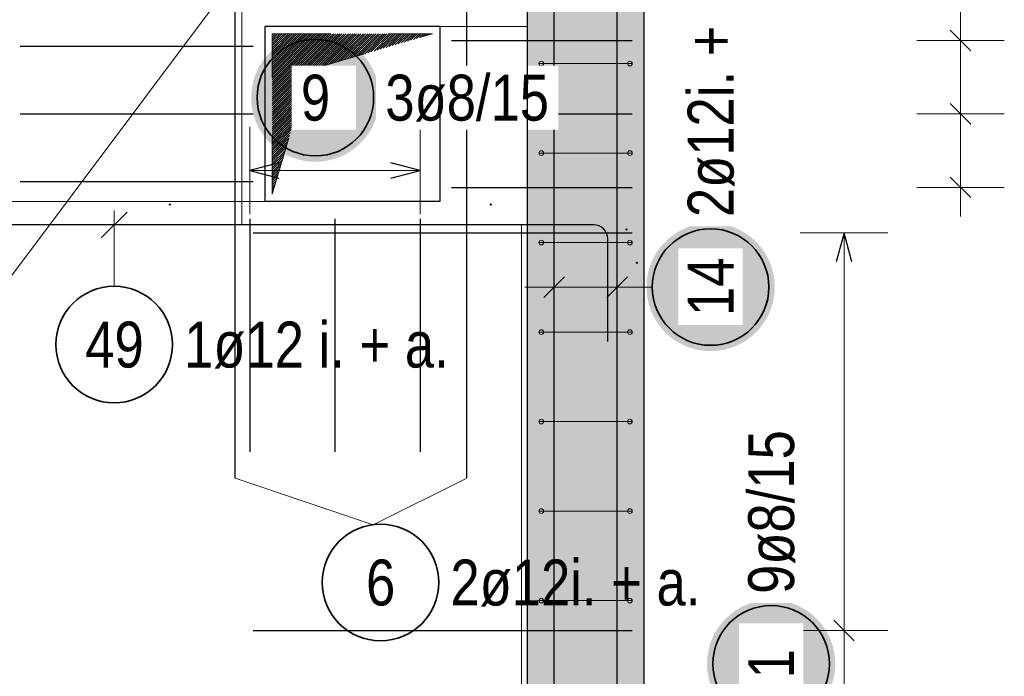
# Model space of a CAD drawing. Header units: millimetres. Extents: x -16 to 44.7, y 0 to 21.2.
# Tile 35 of 49: x 27 to 28.7, y 15.8 to 16.9. Entities that reach past the tile are written whole.
import ezdxf

# ---------------------------------------------------------------- set-up
doc = ezdxf.new("R2010")
doc.units = ezdxf.units.MM
doc.linetypes.add('HIDDEN', pattern=[0.375, 0.25, -0.125])
doc.layers.add('Achsen', color=7, linetype='Continuous', lineweight=20)
doc.layers.add('nplo Bewehrung', color=7, linetype='Continuous', lineweight=20)
doc.styles.add('Arial Narrow', font='ARIALN.TTF')

msp = doc.modelspace()

# ---------------------------------------------------------------- hatches: boundary and pattern name
at = {"lineweight": 13, "true_color": 0xd7ffd7}
msp.add_hatch(color=254, dxfattribs=at).paths.add_polyline_path([(28.061324, 15.411072), (28.061324, 18.591066), (27.861324, 18.591066), (27.861324, 15.411072)])
at = {"lineweight": 25, "true_color": 0xffffff}
for points in [[(27.60773, 16.789004), (27.607663, 16.792843), (27.607462, 16.796677), (27.607128, 16.800502), (27.60666, 16.804313), (27.606059, 16.808105), (27.605326, 16.811874), (27.604463, 16.815615), (27.603469, 16.819324), (27.602346, 16.822996), (27.601096, 16.826626), (27.59972, 16.83021), (27.59822, 16.833745), (27.596598, 16.837224), (27.594854, 16.840646), (27.592993, 16.844004), (27.591015, 16.847295), (27.588924, 16.850515), (27.586722, 16.85366), (27.584411, 16.856726), (27.581995, 16.85971), (27.579476, 16.862608), (27.576858, 16.865416), (27.574143, 16.868131), (27.571335, 16.87075), (27.568437, 16.873269), (27.565453, 16.875685), (27.562387, 16.877996), (27.559241, 16.880198), (27.556021, 16.882289), (27.55273, 16.884266), (27.549372, 16.886128), (27.545951, 16.887871), (27.542471, 16.889494), (27.538937, 16.890994), (27.535352, 16.89237), (27.531722, 16.89362), (27.52805, 16.894742), (27.524342, 16.895736), (27.5206, 16.8966), (27.516831, 16.897333), (27.513039, 16.897933), (27.509228, 16.898401), (27.505403, 16.898736), (27.501569, 16.898937), (27.49773, 16.899004), (27.493891, 16.898937), (27.490057, 16.898736), (27.486232, 16.898401), (27.482421, 16.897933), (27.478629, 16.897333), (27.47486, 16.8966), (27.471119, 16.895736), (27.46741, 16.894742), (27.463738, 16.89362), (27.460108, 16.89237), (27.456523, 16.890994), (27.452989, 16.889494), (27.449509, 16.887871), (27.446088, 16.886128), (27.44273, 16.884266), (27.439439, 16.882289), (27.436219, 16.880198), (27.433074, 16.877996), (27.430007, 16.875685), (27.427024, 16.873269), (27.424126, 16.87075), (27.421318, 16.868131), (27.418603, 16.865416), (27.415984, 16.862608), (27.413465, 16.85971), (27.411049, 16.856726), (27.408738, 16.85366), (27.406536, 16.850515), (27.404445, 16.847295), (27.402467, 16.844004), (27.400606, 16.840646), (27.398863, 16.837224), (27.39724, 16.833745), (27.39574, 16.83021), (27.394364, 16.826626), (27.393114, 16.822996), (27.391991, 16.819324), (27.390998, 16.815615), (27.390134, 16.811874), (27.389401, 16.808105), (27.388801, 16.804313), (27.388333, 16.800502), (27.387998, 16.796677), (27.387797, 16.792843), (27.38773, 16.789004), (27.387797, 16.785165), (27.387998, 16.78133), (27.388333, 16.777506), (27.388801, 16.773695), (27.389401, 16.769902), (27.390134, 16.766133), (27.390998, 16.762392), (27.391991, 16.758684), (27.393114, 16.755012), (27.394364, 16.751381), (27.39574, 16.747797), (27.39724, 16.744263), (27.398863, 16.740783), (27.400606, 16.737362), (27.402467, 16.734004), (27.404445, 16.730713), (27.406536, 16.727492), (27.408738, 16.724347), (27.411049, 16.721281), (27.413465, 16.718297), (27.415984, 16.715399), (27.418603, 16.712591), (27.421318, 16.709876), (27.424126, 16.707258), (27.427024, 16.704739), (27.430007, 16.702322), (27.433074, 16.700012), (27.436219, 16.69781), (27.439439, 16.695718), (27.44273, 16.693741), (27.446088, 16.691879), (27.449509, 16.690136), (27.452989, 16.688514), (27.456523, 16.687013), (27.460108, 16.685637), (27.463738, 16.684387), (27.46741, 16.683265), (27.471119, 16.682271), (27.47486, 16.681407), (27.478629, 16.680675), (27.482421, 16.680074), (27.486232, 16.679606), (27.490057, 16.679272), (27.493891, 16.679071), (27.49773, 16.679004), (27.501569, 16.679071), (27.505403, 16.679272), (27.509228, 16.679606), (27.513039, 16.680074), (27.516831, 16.680675), (27.5206, 16.681407), (27.524342, 16.682271), (27.52805, 16.683265), (27.531722, 16.684387), (27.535352, 16.685637), (27.538937, 16.687013), (27.542471, 16.688514), (27.545951, 16.690136), (27.549372, 16.691879), (27.55273, 16.693741), (27.556021, 16.695718), (27.559241, 16.69781), (27.562387, 16.700012), (27.565453, 16.702322), (27.568437, 16.704739), (27.571335, 16.707258), (27.574143, 16.709876), (27.576858, 16.712591), (27.579476, 16.715399), (27.581995, 16.718297), (27.584411, 16.721281), (27.586722, 16.724347), (27.588924, 16.727492), (27.591015, 16.730713), (27.592993, 16.734004), (27.594854, 16.737362), (27.596598, 16.740783), (27.59822, 16.744263), (27.59972, 16.747797), (27.601096, 16.751381), (27.602346, 16.755012), (27.603469, 16.758684), (27.604463, 16.762392), (27.605326, 16.766133), (27.606059, 16.769902), (27.60666, 16.773695), (27.607128, 16.777506), (27.607462, 16.78133)], [(28.28578, 16.464004), (28.285713, 16.467843), (28.285512, 16.471677), (28.285177, 16.475502), (28.28471, 16.479313), (28.284109, 16.483105), (28.283376, 16.486874), (28.282513, 16.490615), (28.281519, 16.494324), (28.280396, 16.497996), (28.279146, 16.501626), (28.27777, 16.50521), (28.27627, 16.508745), (28.274647, 16.512224), (28.272904, 16.515646), (28.271043, 16.519004), (28.269065, 16.522295), (28.266974, 16.525515), (28.264772, 16.52866), (28.262461, 16.531726), (28.260045, 16.53471), (28.257526, 16.537608), (28.254907, 16.540416), (28.252192, 16.543131), (28.249384, 16.54575), (28.246487, 16.548269), (28.243503, 16.550685), (28.240436, 16.552996), (28.237291, 16.555198), (28.234071, 16.557289), (28.23078, 16.559266), (28.227422, 16.561128), (28.224001, 16.562871), (28.220521, 16.564494), (28.216987, 16.565994), (28.213402, 16.56737), (28.209772, 16.56862), (28.2061, 16.569742), (28.202391, 16.570736), (28.19865, 16.5716), (28.194881, 16.572333), (28.191089, 16.572933), (28.187278, 16.573401), (28.183453, 16.573736), (28.179619, 16.573937), (28.17578, 16.574004), (28.171941, 16.573937), (28.168107, 16.573736), (28.164282, 16.573401), (28.160471, 16.572933), (28.156679, 16.572333), (28.15291, 16.5716), (28.149169, 16.570736), (28.14546, 16.569742), (28.141788, 16.56862), (28.138158, 16.56737), (28.134573, 16.565994), (28.131039, 16.564494), (28.127559, 16.562871), (28.124138, 16.561128), (28.12078, 16.559266), (28.117489, 16.557289), (28.114269, 16.555198), (28.111124, 16.552996), (28.108057, 16.550685), (28.105073, 16.548269), (28.102176, 16.54575), (28.099368, 16.543131), (28.096653, 16.540416), (28.094034, 16.537608), (28.091515, 16.53471), (28.089099, 16.531726), (28.086788, 16.52866), (28.084586, 16.525515), (28.082495, 16.522295), (28.080517, 16.519004), (28.078656, 16.515646), (28.076913, 16.512224), (28.07529, 16.508745), (28.07379, 16.50521), (28.072414, 16.501626), (28.071164, 16.497996), (28.070041, 16.494324), (28.069048, 16.490615), (28.068184, 16.486874), (28.067451, 16.483105), (28.066851, 16.479313), (28.066383, 16.475502), (28.066048, 16.471677), (28.065847, 16.467843), (28.06578, 16.464004), (28.065847, 16.460165), (28.066048, 16.45633), (28.066383, 16.452506), (28.066851, 16.448695), (28.067451, 16.444902), (28.068184, 16.441133), (28.069048, 16.437392), (28.070041, 16.433684), (28.071164, 16.430012), (28.072414, 16.426381), (28.07379, 16.422797), (28.07529, 16.419263), (28.076913, 16.415783), (28.078656, 16.412362), (28.080517, 16.409004), (28.082495, 16.405713), (28.084586, 16.402492), (28.086788, 16.399347), (28.089099, 16.396281), (28.091515, 16.393297), (28.094034, 16.390399), (28.096653, 16.387591), (28.099368, 16.384876), (28.102176, 16.382258), (28.105073, 16.379739), (28.108057, 16.377322), (28.111124, 16.375012), (28.114269, 16.37281), (28.117489, 16.370718), (28.12078, 16.368741), (28.124138, 16.366879), (28.127559, 16.365136), (28.131039, 16.363514), (28.134573, 16.362013), (28.138158, 16.360637), (28.141788, 16.359387), (28.14546, 16.358265), (28.149169, 16.357271), (28.15291, 16.356407), (28.156679, 16.355675), (28.160471, 16.355074), (28.164282, 16.354606), (28.168107, 16.354272), (28.171941, 16.354071), (28.17578, 16.354004), (28.179619, 16.354071), (28.183453, 16.354272), (28.187278, 16.354606), (28.191089, 16.355074), (28.194881, 16.355675), (28.19865, 16.356407), (28.202391, 16.357271), (28.2061, 16.358265), (28.209772, 16.359387), (28.213402, 16.360637), (28.216987, 16.362013), (28.220521, 16.363514), (28.224001, 16.365136), (28.227422, 16.366879), (28.23078, 16.368741), (28.234071, 16.370718), (28.237291, 16.37281), (28.240436, 16.375012), (28.243503, 16.377322), (28.246487, 16.379739), (28.249384, 16.382258), (28.252192, 16.384876), (28.254907, 16.387591), (28.257526, 16.390399), (28.260045, 16.393297), (28.262461, 16.396281), (28.264772, 16.399347), (28.266974, 16.402492), (28.269065, 16.405713), (28.271043, 16.409004), (28.272904, 16.412362), (28.274647, 16.415783), (28.27627, 16.419263), (28.27777, 16.422797), (28.279146, 16.426381), (28.280396, 16.430012), (28.281519, 16.433684), (28.282513, 16.437392), (28.283376, 16.441133), (28.284109, 16.444902), (28.28471, 16.448695), (28.285177, 16.452506), (28.285512, 16.45633)], [(28.3896, 15.817479), (28.389532, 15.821318), (28.389332, 15.825152), (28.388997, 15.828977), (28.388529, 15.832788), (28.387928, 15.836581), (28.387196, 15.84035), (28.386332, 15.844091), (28.385338, 15.847799), (28.384216, 15.851471), (28.382966, 15.855101), (28.38159, 15.858686), (28.38009, 15.86222), (28.378467, 15.8657), (28.376724, 15.869121), (28.374862, 15.872479), (28.372885, 15.87577), (28.370794, 15.87899), (28.368591, 15.882136), (28.366281, 15.885202), (28.363864, 15.888186), (28.361345, 15.891084), (28.358727, 15.893892), (28.356012, 15.896607), (28.353204, 15.899225), (28.350306, 15.901744), (28.347322, 15.90416), (28.344256, 15.906471), (28.341111, 15.908673), (28.337891, 15.910765), (28.3346, 15.912742), (28.331241, 15.914604), (28.32782, 15.916347), (28.324341, 15.917969), (28.320806, 15.91947), (28.317222, 15.920845), (28.313591, 15.922095), (28.30992, 15.923218), (28.306211, 15.924212), (28.30247, 15.925076), (28.298701, 15.925808), (28.294909, 15.926409), (28.291098, 15.926877), (28.287273, 15.927211), (28.283438, 15.927412), (28.2796, 15.927479), (28.275761, 15.927412), (28.271926, 15.927211), (28.268101, 15.926877), (28.26429, 15.926409), (28.260498, 15.925808), (28.256729, 15.925076), (28.252988, 15.924212), (28.249279, 15.923218), (28.245608, 15.922095), (28.241977, 15.920845), (28.238393, 15.91947), (28.234858, 15.917969), (28.231379, 15.916347), (28.227958, 15.914604), (28.2246, 15.912742), (28.221308, 15.910765), (28.218088, 15.908673), (28.214943, 15.906471), (28.211877, 15.90416), (28.208893, 15.901744), (28.205995, 15.899225), (28.203187, 15.896607), (28.200472, 15.893892), (28.197854, 15.891084), (28.195335, 15.888186), (28.192918, 15.885202), (28.190608, 15.882136), (28.188405, 15.87899), (28.186314, 15.87577), (28.184337, 15.872479), (28.182475, 15.869121), (28.180732, 15.8657), (28.179109, 15.86222), (28.177609, 15.858686), (28.176233, 15.855101), (28.174983, 15.851471), (28.173861, 15.847799), (28.172867, 15.844091), (28.172003, 15.84035), (28.171271, 15.836581), (28.17067, 15.832788), (28.170202, 15.828977), (28.169867, 15.825152), (28.169667, 15.821318), (28.1696, 15.817479), (28.169667, 15.81364), (28.169867, 15.809806), (28.170202, 15.805981), (28.17067, 15.80217), (28.171271, 15.798378), (28.172003, 15.794609), (28.172867, 15.790868), (28.173861, 15.787159), (28.174983, 15.783487), (28.176233, 15.779857), (28.177609, 15.776273), (28.179109, 15.772738), (28.180732, 15.769258), (28.182475, 15.765837), (28.184337, 15.762479), (28.186314, 15.759188), (28.188405, 15.755968), (28.190608, 15.752823), (28.192918, 15.749757), (28.195335, 15.746773), (28.197854, 15.743875), (28.200472, 15.741067), (28.203187, 15.738352), (28.205995, 15.735733), (28.208893, 15.733214), (28.211877, 15.730798), (28.214943, 15.728487), (28.218088, 15.726285), (28.221308, 15.724194), (28.2246, 15.722216), (28.227958, 15.720355), (28.231379, 15.718612), (28.234858, 15.716989), (28.238393, 15.715489), (28.241977, 15.714113), (28.245608, 15.712863), (28.249279, 15.71174), (28.252988, 15.710747), (28.256729, 15.709883), (28.260498, 15.70915), (28.26429, 15.70855), (28.268101, 15.708082), (28.271926, 15.707747), (28.275761, 15.707546), (28.2796, 15.707479), (28.283438, 15.707546), (28.287273, 15.707747), (28.291098, 15.708082), (28.294909, 15.70855), (28.298701, 15.70915), (28.30247, 15.709883), (28.306211, 15.710747), (28.30992, 15.71174), (28.313591, 15.712863), (28.317222, 15.714113), (28.320806, 15.715489), (28.324341, 15.716989), (28.32782, 15.718612), (28.331241, 15.720355), (28.3346, 15.722216), (28.337891, 15.724194), (28.341111, 15.726285), (28.344256, 15.728487), (28.347322, 15.730798), (28.350306, 15.733214), (28.353204, 15.735733), (28.356012, 15.738352), (28.358727, 15.741067), (28.361345, 15.743875), (28.363864, 15.746773), (28.366281, 15.749757), (28.368591, 15.752823), (28.370794, 15.755968), (28.372885, 15.759188), (28.374862, 15.762479), (28.376724, 15.765837), (28.378467, 15.769258), (28.38009, 15.772738), (28.38159, 15.776273), (28.382966, 15.779857), (28.384216, 15.783487), (28.385338, 15.787159), (28.386332, 15.790868), (28.387196, 15.794609), (28.387928, 15.798378), (28.388529, 15.80217), (28.388997, 15.805981), (28.389332, 15.809806)]]:
    msp.add_hatch(color=7, dxfattribs=at).paths.add_polyline_path(points)
at = {"lineweight": 13}
h = msp.add_hatch(dxfattribs=at)
h.set_pattern_fill('Mau', color=6, scale=0.01, angle=45, style=0, pattern_type=2)
h.set_pattern_definition([(45, (0, 0), (-0.00183847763, 0.00183847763), [])])
h.paths.add_polyline_path([(27.423824, 16.623572), (27.486324, 16.836072), (27.698824, 16.898572), (27.423824, 16.898572)])

# ---------------------------------------------------------------- linework, layer by layer
at = {"color": 3, "linetype": 'Continuous', "lineweight": 25}
for p, q in [((27.907324, 15.411072), (27.907324, 18.761072)), ((28.015324, 15.411072), (28.015324, 18.761072)), ((28.061324, 18.591066), (28.061324, 15.411072)), ((27.360436, 16.135986), (27.360436, 17.435986)), ((27.757324, 16.135986), (27.757324, 17.435986)), ((27.411324, 16.911072), (27.411324, 16.611072)), ((27.711324, 16.911072), (27.411324, 16.911072)), ((28.622277, 16.869395), (28.586922, 16.90475)), ((26.991324, 16.877072), (27.391324, 16.877072)), ((27.731324, 16.887072), (28.041324, 16.887072)), ((28.622277, 16.743395), (28.586922, 16.77875)), ((26.991324, 16.761073), (27.391324, 16.761073)), ((27.731324, 16.761073), (28.041324, 16.761073)), ((27.435324, 16.677401), (27.385324, 16.664004)), ((27.677324, 16.664004), (27.627324, 16.677401)), ((27.385324, 16.664004), (27.435324, 16.650606)), ((27.627324, 16.650606), (27.677324, 16.664004)), ((26.991324, 16.645073), (27.391324, 16.645073)), ((28.622277, 16.617395), (28.586922, 16.65275)), ((27.731324, 16.635073), (28.041324, 16.635073)), ((27.711324, 16.611072), (27.411324, 16.611072)), ((27.385324, 16.581072), (27.385324, 16.181072)), ((27.531324, 16.581072), (27.531324, 16.181072)), ((27.677324, 16.581072), (27.677324, 16.181072)), ((27.391324, 16.557072), (28.041324, 16.557072)), ((28.4046, 16.557072), (28.391202, 16.507072)), ((28.417997, 16.507072), (28.4046, 16.557072)), ((27.925002, 16.481681), (27.889646, 16.446326)), ((28.033001, 16.481681), (27.997646, 16.446326)), ((28.422277, 15.856895), (28.386922, 15.892251)), ((27.391324, 15.874573), (28.041324, 15.874573))]:
    msp.add_line(p, q, dxfattribs=at)
at = {"color": 7, "linetype": 'Continuous', "lineweight": 18}
for p, q in [((27.371326, 16.571071), (27.371326, 16.951071)), ((27.851323, 16.571071), (27.371326, 16.571071)), ((27.851323, 15.411075), (27.851323, 16.571071))]:
    msp.add_line(p, q, dxfattribs=at)
at = {"color": 5, "linetype": 'Continuous', "lineweight": 18}
for p, q in [((28.6046, 16.937072), (28.6046, 16.585073)), ((28.6796, 16.887072), (28.5296, 16.887072)), ((28.6796, 16.761073), (28.5296, 16.761073)), ((27.385324, 16.739004), (27.385324, 16.589004)), ((27.677324, 16.589004), (27.677324, 16.739004)), ((27.677324, 16.664004), (27.385324, 16.664004)), ((28.6796, 16.635073), (28.5296, 16.635073)), ((28.4796, 16.557072), (28.3296, 16.557072)), ((28.4046, 16.557072), (28.4046, 15.465073)), ((27.907324, 16.539004), (27.907324, 16.389004)), ((28.015324, 16.539004), (28.015324, 16.389004)), ((27.857324, 16.464004), (28.065324, 16.464004)), ((28.07578, 16.464004), (28.065324, 16.464004)), ((27.360436, 16.135986), (27.596642, 16.056172)), ((27.757324, 16.135986), (27.596642, 16.056172)), ((28.4796, 15.874573), (28.3296, 15.874573))]:
    msp.add_line(p, q, dxfattribs=at)
at = {"color": 9, "linetype": 'Continuous', "lineweight": 0}
for p, q in [((27.711324, 16.911072), (27.861324, 16.911072)), ((27.411324, 16.611072), (26.161325, 16.611072))]:
    msp.add_line(p, q, dxfattribs=at)
at = {"color": 6, "linetype": 'HIDDEN', "lineweight": 13, "ltscale": 0.25}
for p, q in [((27.423824, 16.623572), (27.423824, 16.898572)), ((27.423824, 16.898572), (27.698824, 16.898572)), ((27.486324, 16.836072), (27.698824, 16.898572)), ((27.423824, 16.623572), (27.486324, 16.836072))]:
    msp.add_line(p, q, dxfattribs=at)
at = {"color": 2, "linetype": 'Continuous', "lineweight": 35}
for centre in [(27.49773, 16.789004), (28.17578, 16.464004), (27.609464, 15.956997), (28.2796, 15.817479)]:
    msp.add_circle(centre, 0.1, dxfattribs=at)
at = {"color": 9, "linetype": 'Continuous', "lineweight": 0}
for centre in [(27.247867, 16.605629), (27.79896, 16.605635), (28.031495, 16.562723), (28.049212, 16.505629)]:
    msp.add_circle(centre, 0.00111, dxfattribs=at)
at = {"layer": 'Achsen', "color": 3, "linetype": 'Continuous', "lineweight": 25}
for p, q in [((27.174726, 16.592726), (27.130532, 16.548531)), ((27.975211, 16.570637), (26.899212, 16.570626)), ((27.999212, 16.370638), (27.999212, 16.546637))]:
    msp.add_line(p, q, dxfattribs=at)
at = {"layer": 'Achsen', "color": 5, "linetype": 'Continuous', "lineweight": 18}
msp.add_line((27.15263, 16.465278), (27.152629, 16.595628), dxfattribs=at)
at = {"layer": 'Achsen', "color": 2, "linetype": 'Continuous', "lineweight": 35}
msp.add_circle((27.152631, 16.365278), 0.1, dxfattribs=at)
at = {"layer": 'Achsen', "color": 3, "linetype": 'Continuous', "lineweight": 25}
msp.add_arc((27.975212, 16.546637), 0.024, 0, 90.000626, dxfattribs=at)
at = {"layer": 'nplo Bewehrung', "color": 9, "linetype": 'Continuous', "lineweight": 0}
for p, q in [((27.881324, 16.847469), (28.041324, 16.847469)), ((27.881324, 16.693869), (28.041324, 16.693869)), ((27.881324, 16.54027), (28.041324, 16.54027)), ((27.881324, 16.38667), (28.041324, 16.38667)), ((27.881324, 16.23307), (28.041324, 16.23307)), ((27.881324, 16.079471), (28.041324, 16.079471)), ((27.881324, 15.925871), (28.041324, 15.925871))]:
    msp.add_line(p, q, dxfattribs=at)
for centre in [(27.885324, 16.847471), (27.885324, 16.847471), (28.037324, 16.847471), (28.037324, 16.847471), (27.885324, 16.693871), (27.885324, 16.693871), (28.037324, 16.693871), (28.037324, 16.693871), (27.885324, 16.540272), (27.885324, 16.540272), (28.037324, 16.540272), (28.037324, 16.540272), (27.885324, 16.386672), (27.885324, 16.386672), (28.037324, 16.386672), (28.037324, 16.386672), (27.885324, 16.233072), (27.885324, 16.233072), (28.037324, 16.233072), (28.037324, 16.233072), (27.885324, 16.079473), (27.885324, 16.079473), (28.037324, 16.079473), (28.037324, 16.079473), (27.885324, 15.925873), (27.885324, 15.925873), (28.037324, 15.925873), (28.037324, 15.925873)]:
    msp.add_circle(centre, 0.004, dxfattribs=at)

# ---------------------------------------------------------------- texts
at = {"color": 2, "lineweight": 35, "char_height": 0.07875, "attachment_point": 1, "rotation": 90, "line_spacing_factor": 0.9, "style": 'Arial Narrow', "bg_fill": 3, "box_fill_scale": 1.2, "bg_fill_color": 256, "bg_fill_true_color": 13158600, "bg_fill_transparency": 0}
for s, insert in [('2ø12i. + a.', (28.136405, 16.584004)), ('9ø8/15', (28.240225, 15.937479))]:
    msp.add_mtext(s, dxfattribs=dict(at, insert=insert))
at = {"color": 2, "lineweight": 35, "insert": (26.510456, 16.503379), "char_height": 0.07875, "attachment_point": 1, "line_spacing_factor": 0.9, "style": 'Arial Narrow', "bg_fill": 3, "box_fill_scale": 1.2, "bg_fill_color": 256, "bg_fill_true_color": 13158600, "bg_fill_transparency": 0}
msp.add_mtext('2ø12i. + a.', dxfattribs=at)
at = {"color": 2, "lineweight": 35, "char_height": 0.07875, "attachment_point": 1, "line_spacing_factor": 0.9, "style": 'Arial Narrow'}
for s, insert in [('6', (27.584658, 15.996372)), ('2ø12i. + a.', (27.729464, 15.996372))]:
    msp.add_mtext(s, dxfattribs=dict(at, insert=insert))
at = {"layer": 'Achsen', "color": 2, "lineweight": 35, "char_height": 0.07875, "attachment_point": 1, "line_spacing_factor": 0.9, "style": 'Arial Narrow'}
for s, insert in [('49', (27.103019, 16.404653)), ('1ø12 i. + a.', (27.272631, 16.404653))]:
    msp.add_mtext(s, dxfattribs=dict(at, insert=insert))

# ---------------------------------------------------------------- next in the draw order: linework, layer by layer
at = {"color": 7, "linetype": 'Continuous', "lineweight": 18}
msp.add_line((27.851323, 17.651065), (26.171327, 15.411075), dxfattribs=at)

# ---------------------------------------------------------------- next in the draw order: texts
at = {"color": 2, "lineweight": 35, "char_height": 0.07875, "attachment_point": 1, "rotation": 90, "line_spacing_factor": 0.9, "style": 'Arial Narrow', "bg_fill": 3, "box_fill_scale": 1.2, "bg_fill_color": 256, "bg_fill_true_color": 13158600, "bg_fill_transparency": 0}
for s, insert in [('14', (28.136405, 16.414391)), ('1', (28.240225, 15.792673))]:
    msp.add_mtext(s, dxfattribs=dict(at, insert=insert))

# ---------------------------------------------------------------- next in the draw order: texts
at = {"color": 2, "lineweight": 35, "char_height": 0.07875, "attachment_point": 1, "line_spacing_factor": 0.9, "style": 'Arial Narrow', "bg_fill": 3, "box_fill_scale": 1.2, "bg_fill_color": 256, "bg_fill_true_color": 13158600, "bg_fill_transparency": 0}
for s, insert in [('9', (27.472924, 16.828379)), ('3ø8/15', (27.61773, 16.828379))]:
    msp.add_mtext(s, dxfattribs=dict(at, insert=insert))

# ---------------------------------------------------------------- next in the draw order: linework, layer by layer
at = {"color": 3, "linetype": 'Continuous', "lineweight": 25}
for p, q in [((27.861324, 18.591066), (27.861324, 15.411072)), ((27.711324, 16.911072), (27.711324, 16.611072))]:
    msp.add_line(p, q, dxfattribs=at)

doc.saveas('drawing.dxf')
